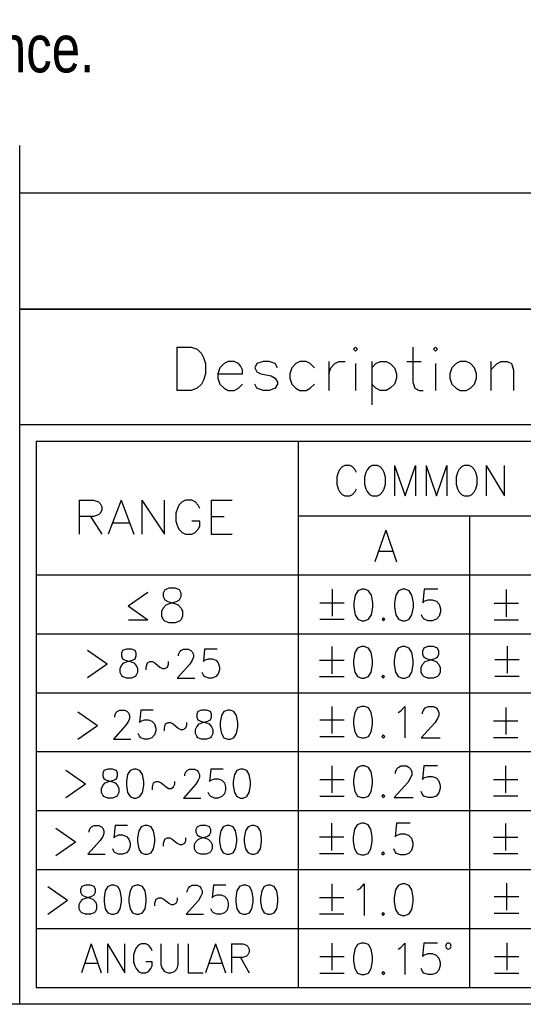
# Model space of a CAD drawing. Header units: millimetres. Extents: x 0 to 189, y 4 to 276.
# Tile 3 of 7: x 113 to 138, y 4 to 51. Entities that reach past the tile are written whole.
import ezdxf

# ---------------------------------------------------------------- set-up
doc = ezdxf.new("R2010")
doc.units = ezdxf.units.MM
doc.header["$LTSCALE"] = 19.36
doc.layers.get('0').update_dxf_attribs({"linetype": 'CONTINUOUS'})
doc.styles.get("Standard").update_dxf_attribs({"font": 'txt', "width": 0.8})

msp = doc.modelspace()

# ---------------------------------------------------------------- linework, layer by layer
at = {"color": 0, "lineweight": -2}
for p, q in [((113.282, 3.653), (113.282, 45.028)), ((188.542, 42.726), (113.282, 42.726)), ((113.282, 37.144), (113.282, 42.726)), ((188.542, 37.144), (113.282, 37.144)), ((113.282, 37.144), (188.542, 37.144)), ((120.843, 35.307), (121.536, 35.307)), ((120.843, 35.307), (120.843, 33.231)), ((121.536, 35.307), (121.832, 35.208)), ((121.832, 35.208), (122.03, 35.011)), ((129.442, 35.307), (129.343, 35.208)), ((129.343, 35.208), (129.442, 35.111)), ((129.539, 35.208), (129.442, 35.307)), ((129.442, 35.111), (129.539, 35.208)), ((132.208, 35.307), (132.208, 33.626)), ((133.296, 35.307), (133.197, 35.208)), ((133.197, 35.208), (133.296, 35.111)), ((133.393, 35.208), (133.296, 35.307)), ((133.296, 35.111), (133.393, 35.208)), ((122.03, 35.011), (122.129, 34.813)), ((122.129, 34.813), (122.226, 34.517)), ((122.226, 34.517), (122.226, 34.023)), ((122.919, 34.319), (122.82, 34.023)), ((123.118, 34.517), (122.919, 34.319)), ((123.314, 34.614), (123.118, 34.517)), ((123.612, 34.614), (123.314, 34.614)), ((123.808, 34.517), (123.612, 34.614)), ((123.907, 34.418), (123.808, 34.517)), ((124.007, 34.22), (123.907, 34.418)), ((124.007, 34.023), (124.007, 34.22)), ((124.697, 34.517), (124.598, 34.319)), ((124.598, 34.319), (124.697, 34.12)), ((124.995, 34.614), (124.697, 34.517)), ((125.291, 34.614), (124.995, 34.614)), ((125.586, 34.517), (125.291, 34.614)), ((125.685, 34.319), (125.586, 34.517)), ((126.378, 34.319), (126.279, 34.023)), ((126.574, 34.517), (126.378, 34.319)), ((126.773, 34.614), (126.574, 34.517)), ((127.069, 34.614), (126.773, 34.614)), ((127.267, 34.517), (127.069, 34.614)), ((127.466, 34.319), (127.267, 34.517)), ((128.156, 34.614), (128.156, 33.231)), ((128.156, 34.023), (128.255, 34.319)), ((128.255, 34.319), (128.454, 34.517)), ((128.454, 34.517), (128.65, 34.614)), ((128.65, 34.614), (128.948, 34.614)), ((129.442, 34.517), (129.442, 33.231)), ((130.232, 34.614), (130.232, 32.539)), ((130.232, 34.319), (130.428, 34.517)), ((130.428, 34.517), (130.627, 34.614)), ((130.627, 34.614), (130.922, 34.614)), ((130.922, 34.614), (131.121, 34.517)), ((131.121, 34.517), (131.319, 34.319)), ((131.319, 34.319), (131.417, 34.023)), ((131.911, 34.614), (132.603, 34.614)), ((133.296, 34.517), (133.296, 33.231)), ((134.086, 34.319), (133.986, 34.023)), ((134.284, 34.517), (134.086, 34.319)), ((134.481, 34.614), (134.284, 34.517)), ((134.778, 34.614), (134.481, 34.614)), ((134.975, 34.517), (134.778, 34.614)), ((135.173, 34.319), (134.975, 34.517)), ((135.273, 34.023), (135.173, 34.319)), ((135.963, 34.614), (135.963, 33.231)), ((135.963, 34.22), (136.259, 34.517)), ((136.259, 34.517), (136.457, 34.614)), ((136.457, 34.614), (136.753, 34.614)), ((136.753, 34.614), (136.951, 34.517)), ((136.951, 34.517), (137.051, 34.22)), ((137.051, 34.22), (137.051, 33.231)), ((122.129, 33.725), (122.03, 33.527)), ((122.226, 34.023), (122.129, 33.725)), ((122.82, 34.023), (124.007, 34.023)), ((122.82, 34.023), (122.82, 33.825)), ((122.82, 33.825), (122.919, 33.527)), ((124.697, 34.12), (124.896, 34.023)), ((124.896, 34.023), (125.39, 33.924)), ((125.39, 33.924), (125.586, 33.825)), ((125.586, 33.825), (125.685, 33.626)), ((126.279, 34.023), (126.279, 33.825)), ((126.279, 33.825), (126.378, 33.527)), ((131.417, 33.825), (131.319, 33.527)), ((131.417, 34.023), (131.417, 33.825)), ((133.986, 34.023), (133.986, 33.825)), ((133.986, 33.825), (134.086, 33.527)), ((135.173, 33.527), (135.273, 33.825)), ((135.273, 33.825), (135.273, 34.023)), ((121.536, 33.231), (120.843, 33.231)), ((121.832, 33.331), (121.536, 33.231)), ((122.03, 33.527), (121.832, 33.331)), ((122.919, 33.527), (123.118, 33.331)), ((123.118, 33.331), (123.314, 33.231)), ((123.314, 33.231), (123.612, 33.231)), ((123.612, 33.231), (123.808, 33.331)), ((123.808, 33.331), (124.007, 33.527)), ((124.697, 33.331), (124.598, 33.527)), ((124.995, 33.231), (124.697, 33.331)), ((125.291, 33.231), (124.995, 33.231)), ((125.586, 33.331), (125.291, 33.231)), ((125.685, 33.527), (125.586, 33.331)), ((125.685, 33.626), (125.685, 33.527)), ((126.378, 33.527), (126.574, 33.331)), ((126.574, 33.331), (126.773, 33.231)), ((126.773, 33.231), (127.069, 33.231)), ((127.069, 33.231), (127.267, 33.331)), ((127.267, 33.331), (127.466, 33.527)), ((130.428, 33.331), (130.232, 33.527)), ((130.627, 33.231), (130.428, 33.331)), ((130.922, 33.231), (130.627, 33.231)), ((131.121, 33.331), (130.922, 33.231)), ((131.319, 33.527), (131.121, 33.331)), ((132.208, 33.626), (132.308, 33.331)), ((132.308, 33.331), (132.504, 33.231)), ((132.504, 33.231), (132.703, 33.231)), ((134.086, 33.527), (134.284, 33.331)), ((134.284, 33.331), (134.481, 33.231)), ((134.481, 33.231), (134.778, 33.231)), ((134.778, 33.231), (134.975, 33.331)), ((134.975, 33.331), (135.173, 33.527)), ((188.542, 31.562), (113.282, 31.562)), ((160.56, 30.771), (114.073, 30.771)), ((114.073, 30.771), (114.073, 4.444)), ((126.684, 30.771), (126.684, 4.444)), ((128.802, 29.544), (128.676, 29.405)), ((128.929, 29.616), (128.802, 29.544)), ((129.18, 29.616), (128.929, 29.616)), ((129.307, 29.544), (129.18, 29.616)), ((129.434, 29.405), (129.307, 29.544)), ((130.126, 29.544), (130.002, 29.405)), ((130.253, 29.616), (130.126, 29.544)), ((130.506, 29.616), (130.253, 29.616)), ((130.631, 29.544), (130.506, 29.616)), ((130.758, 29.405), (130.631, 29.544)), ((131.326, 29.616), (131.83, 28.142)), ((131.326, 29.616), (131.326, 28.142)), ((131.83, 28.142), (132.335, 29.616)), ((132.335, 29.616), (132.335, 28.142)), ((132.84, 29.616), (133.345, 28.142)), ((132.84, 29.616), (132.84, 28.142)), ((133.345, 28.142), (133.849, 29.616)), ((133.849, 29.616), (133.849, 28.142)), ((134.544, 29.544), (134.417, 29.405)), ((134.669, 29.616), (134.544, 29.544)), ((134.922, 29.616), (134.669, 29.616)), ((135.049, 29.544), (134.922, 29.616)), ((135.173, 29.405), (135.049, 29.544)), ((135.741, 29.616), (136.624, 28.142)), ((135.741, 29.616), (135.741, 28.142)), ((136.624, 28.142), (136.624, 29.616)), ((128.612, 29.266), (128.549, 29.054)), ((128.549, 29.054), (128.549, 28.704)), ((128.676, 29.405), (128.612, 29.266)), ((129.497, 29.266), (129.434, 29.405)), ((129.938, 29.266), (129.875, 29.054)), ((129.875, 29.054), (129.875, 28.704)), ((130.002, 29.405), (129.938, 29.266)), ((130.821, 29.266), (130.758, 29.405)), ((130.884, 29.054), (130.821, 29.266)), ((130.884, 28.704), (130.884, 29.054)), ((134.354, 29.266), (134.291, 29.054)), ((134.291, 29.054), (134.291, 28.704)), ((134.417, 29.405), (134.354, 29.266)), ((135.237, 29.266), (135.173, 29.405)), ((135.3, 29.054), (135.237, 29.266)), ((135.3, 28.704), (135.3, 29.054)), ((128.549, 28.704), (128.612, 28.493)), ((128.612, 28.493), (128.676, 28.353)), ((129.434, 28.353), (129.497, 28.493)), ((129.875, 28.704), (129.938, 28.493)), ((129.938, 28.493), (130.002, 28.353)), ((130.758, 28.353), (130.821, 28.493)), ((130.821, 28.493), (130.884, 28.704)), ((134.291, 28.704), (134.354, 28.493)), ((134.354, 28.493), (134.417, 28.353)), ((135.173, 28.353), (135.237, 28.493)), ((135.237, 28.493), (135.3, 28.704)), ((128.676, 28.353), (128.802, 28.212)), ((128.802, 28.212), (128.929, 28.142)), ((128.929, 28.142), (129.18, 28.142)), ((129.18, 28.142), (129.307, 28.212)), ((129.307, 28.212), (129.434, 28.353)), ((130.002, 28.353), (130.126, 28.212)), ((130.126, 28.212), (130.253, 28.142)), ((130.253, 28.142), (130.506, 28.142)), ((130.506, 28.142), (130.631, 28.212)), ((130.631, 28.212), (130.758, 28.353)), ((134.417, 28.353), (134.544, 28.212)), ((134.544, 28.212), (134.669, 28.142)), ((134.669, 28.142), (134.922, 28.142)), ((134.922, 28.142), (135.049, 28.212)), ((135.049, 28.212), (135.173, 28.353)), ((116.145, 27.933), (116.842, 27.933)), ((116.145, 27.933), (116.145, 26.305)), ((116.842, 27.933), (117.074, 27.855)), ((117.074, 27.855), (117.152, 27.777)), ((117.152, 27.777), (117.228, 27.623)), ((117.228, 27.623), (117.228, 27.466)), ((118.159, 27.933), (117.538, 26.305)), ((118.159, 27.933), (118.778, 26.305)), ((119.167, 27.933), (120.25, 26.305)), ((119.167, 27.933), (119.167, 26.305)), ((120.25, 26.305), (120.25, 27.933)), ((120.871, 27.544), (120.793, 27.312)), ((120.947, 27.701), (120.871, 27.544)), ((121.103, 27.855), (120.947, 27.701)), ((121.257, 27.933), (121.103, 27.855)), ((121.568, 27.933), (121.257, 27.933)), ((121.722, 27.855), (121.568, 27.933)), ((121.878, 27.701), (121.722, 27.855)), ((121.954, 27.544), (121.878, 27.701)), ((122.497, 27.933), (123.504, 27.933)), ((122.497, 27.933), (122.497, 26.305)), ((116.842, 27.158), (116.145, 27.158)), ((116.685, 27.158), (117.228, 26.305)), ((117.074, 27.234), (116.842, 27.158)), ((117.152, 27.312), (117.074, 27.234)), ((117.228, 27.466), (117.152, 27.312)), ((120.793, 27.312), (120.793, 26.926)), ((122.497, 27.158), (123.118, 27.158)), ((160.56, 27.173), (126.684, 27.173)), ((134.926, 27.173), (134.926, 4.444)), ((117.771, 26.848), (118.546, 26.848)), ((120.793, 26.926), (120.871, 26.691)), ((120.871, 26.691), (120.947, 26.537)), ((121.954, 26.926), (121.568, 26.926)), ((121.878, 26.537), (121.954, 26.691)), ((121.954, 26.691), (121.954, 26.926)), ((120.947, 26.537), (121.103, 26.383)), ((121.103, 26.383), (121.257, 26.305)), ((121.257, 26.305), (121.568, 26.305)), ((121.568, 26.305), (121.722, 26.383)), ((121.722, 26.383), (121.878, 26.537)), ((122.497, 26.305), (123.504, 26.305)), ((130.903, 26.491), (130.382, 24.97)), ((130.903, 26.491), (131.427, 24.97)), ((130.578, 25.477), (131.231, 25.477)), ((160.56, 24.332), (114.073, 24.332)), ((119.455, 23.49), (118.509, 22.827)), ((120.263, 23.623), (120.191, 23.463)), ((120.191, 23.463), (120.191, 23.304)), ((120.191, 23.304), (120.263, 23.144)), ((120.478, 23.701), (120.263, 23.623)), ((120.763, 23.701), (120.478, 23.701)), ((120.978, 23.623), (120.763, 23.701)), ((121.05, 23.463), (120.978, 23.623)), ((120.978, 23.144), (121.05, 23.304)), ((121.05, 23.304), (121.05, 23.463)), ((128.319, 23.651), (128.319, 22.345)), ((129.427, 23.361), (129.362, 22.998)), ((129.556, 23.579), (129.427, 23.361)), ((129.753, 23.651), (129.556, 23.579)), ((129.883, 23.651), (129.753, 23.651)), ((130.078, 23.579), (129.883, 23.651)), ((130.209, 23.361), (130.078, 23.579)), ((130.274, 22.998), (130.209, 23.361)), ((131.383, 23.361), (131.317, 22.998)), ((131.514, 23.579), (131.383, 23.361)), ((131.708, 23.651), (131.514, 23.579)), ((131.839, 23.651), (131.708, 23.651)), ((132.035, 23.579), (131.839, 23.651)), ((132.164, 23.361), (132.035, 23.579)), ((132.23, 22.998), (132.164, 23.361)), ((132.751, 23.651), (132.686, 22.998)), ((133.404, 23.651), (132.751, 23.651)), ((136.704, 23.632), (136.704, 22.326)), ((119.455, 22.165), (118.509, 22.827)), ((120.191, 22.745), (120.334, 22.905)), ((120.263, 23.144), (120.406, 23.063)), ((120.334, 22.905), (120.548, 22.985)), ((120.406, 23.063), (120.691, 22.985)), ((120.548, 22.985), (120.835, 23.063)), ((120.691, 22.985), (120.907, 22.905)), ((120.835, 23.063), (120.978, 23.144)), ((120.907, 22.905), (121.05, 22.745)), ((127.732, 22.998), (128.906, 22.998)), ((129.362, 22.998), (129.362, 22.78)), ((129.362, 22.78), (129.427, 22.417)), ((130.209, 22.417), (130.274, 22.78)), ((130.274, 22.78), (130.274, 22.998)), ((131.317, 22.998), (131.317, 22.78)), ((131.317, 22.78), (131.383, 22.417)), ((132.164, 22.417), (132.23, 22.78)), ((132.23, 22.78), (132.23, 22.998)), ((132.686, 22.998), (132.751, 23.07)), ((132.751, 23.07), (132.948, 23.144)), ((132.948, 23.144), (133.144, 23.144)), ((133.144, 23.144), (133.338, 23.07)), ((133.338, 23.07), (133.469, 22.926)), ((133.469, 22.926), (133.535, 22.709)), ((136.117, 22.979), (137.291, 22.979)), ((120.119, 22.586), (120.191, 22.745)), ((120.119, 22.348), (120.119, 22.586)), ((120.191, 22.187), (120.119, 22.348)), ((121.05, 22.745), (121.122, 22.586)), ((121.122, 22.348), (121.05, 22.187)), ((121.122, 22.586), (121.122, 22.348)), ((129.427, 22.417), (129.556, 22.2)), ((130.078, 22.2), (130.209, 22.417)), ((131.383, 22.417), (131.514, 22.2)), ((132.035, 22.2), (132.164, 22.417)), ((132.686, 22.274), (132.622, 22.417)), ((133.469, 22.345), (133.338, 22.2)), ((133.535, 22.563), (133.469, 22.345)), ((133.535, 22.709), (133.535, 22.563)), ((119.455, 22.165), (118.524, 22.165)), ((120.263, 22.107), (120.191, 22.187)), ((120.478, 22.029), (120.263, 22.107)), ((120.763, 22.029), (120.478, 22.029)), ((120.978, 22.107), (120.763, 22.029)), ((121.05, 22.187), (120.978, 22.107)), ((127.732, 22.2), (128.906, 22.2)), ((129.556, 22.2), (129.753, 22.128)), ((129.753, 22.128), (129.883, 22.128)), ((129.883, 22.128), (130.078, 22.2)), ((130.796, 22.274), (130.73, 22.2)), ((130.73, 22.2), (130.796, 22.128)), ((130.861, 22.2), (130.796, 22.274)), ((130.796, 22.128), (130.861, 22.2)), ((131.514, 22.2), (131.708, 22.128)), ((131.708, 22.128), (131.839, 22.128)), ((131.839, 22.128), (132.035, 22.2)), ((132.751, 22.2), (132.686, 22.274)), ((132.948, 22.128), (132.751, 22.2)), ((133.144, 22.128), (132.948, 22.128)), ((133.338, 22.2), (133.144, 22.128)), ((136.117, 22.181), (137.291, 22.181)), ((160.56, 21.491), (114.073, 21.491)), ((128.306, 20.886), (128.306, 19.581)), ((129.74, 20.886), (129.546, 20.815)), ((129.871, 20.886), (129.74, 20.886)), ((130.067, 20.815), (129.871, 20.886)), ((131.697, 20.886), (131.501, 20.815)), ((131.826, 20.886), (131.697, 20.886)), ((132.023, 20.815), (131.826, 20.886)), ((132.935, 20.886), (132.741, 20.815)), ((133.197, 20.886), (132.935, 20.886)), ((133.391, 20.815), (133.197, 20.886)), ((136.742, 20.91), (136.742, 19.605)), ((116.553, 20.721), (117.5, 20.059)), ((118.237, 20.7), (118.178, 20.567)), ((118.178, 20.567), (118.178, 20.434)), ((118.178, 20.434), (118.237, 20.301)), ((118.417, 20.766), (118.237, 20.7)), ((118.656, 20.766), (118.417, 20.766)), ((118.835, 20.7), (118.656, 20.766)), ((118.894, 20.567), (118.835, 20.7)), ((118.835, 20.301), (118.894, 20.434)), ((118.894, 20.434), (118.894, 20.567)), ((120.928, 20.502), (120.987, 20.633)), ((120.928, 20.434), (120.928, 20.502)), ((120.987, 20.633), (121.046, 20.7)), ((121.046, 20.7), (121.166, 20.766)), ((121.166, 20.766), (121.405, 20.766)), ((121.405, 20.766), (121.525, 20.7)), ((121.525, 20.7), (121.584, 20.633)), ((121.584, 20.633), (121.644, 20.502)), ((121.644, 20.502), (121.644, 20.369)), ((122.182, 20.766), (122.123, 20.168)), ((122.78, 20.766), (122.182, 20.766)), ((129.415, 20.597), (129.349, 20.234)), ((129.546, 20.815), (129.415, 20.597)), ((130.196, 20.597), (130.067, 20.815)), ((130.261, 20.234), (130.196, 20.597)), ((131.37, 20.597), (131.305, 20.234)), ((131.501, 20.815), (131.37, 20.597)), ((132.154, 20.597), (132.023, 20.815)), ((132.219, 20.234), (132.154, 20.597)), ((132.741, 20.815), (132.675, 20.669)), ((132.675, 20.669), (132.675, 20.523)), ((132.675, 20.523), (132.741, 20.379)), ((133.456, 20.669), (133.391, 20.815)), ((133.391, 20.379), (133.456, 20.523)), ((133.456, 20.523), (133.456, 20.669)), ((116.553, 19.397), (117.5, 20.059)), ((118.117, 19.837), (118.178, 19.97)), ((118.178, 19.97), (118.297, 20.103)), ((118.237, 20.301), (118.358, 20.236)), ((118.297, 20.103), (118.476, 20.168)), ((118.358, 20.236), (118.596, 20.168)), ((118.476, 20.168), (118.717, 20.236)), ((118.596, 20.168), (118.776, 20.103)), ((118.717, 20.236), (118.835, 20.301)), ((118.776, 20.103), (118.894, 19.97)), ((118.894, 19.97), (118.955, 19.837)), ((119.374, 19.902), (119.433, 20.103)), ((119.433, 20.103), (119.553, 20.168)), ((119.553, 20.168), (119.671, 20.168)), ((119.671, 20.168), (119.792, 20.103)), ((119.792, 20.103), (120.03, 19.902)), ((120.389, 19.902), (120.448, 20.035)), ((120.448, 20.035), (120.448, 20.168)), ((121.466, 20.035), (120.867, 19.372)), ((121.584, 20.236), (121.466, 20.035)), ((121.644, 20.369), (121.584, 20.236)), ((122.123, 20.168), (122.182, 20.236)), ((122.182, 20.236), (122.362, 20.301)), ((122.362, 20.301), (122.541, 20.301)), ((122.541, 20.301), (122.721, 20.236)), ((122.721, 20.236), (122.841, 20.103)), ((122.841, 20.103), (122.9, 19.902)), ((127.719, 20.234), (128.893, 20.234)), ((129.349, 20.234), (129.349, 20.016)), ((129.349, 20.016), (129.415, 19.655)), ((130.196, 19.655), (130.261, 20.016)), ((130.261, 20.016), (130.261, 20.234)), ((131.305, 20.234), (131.305, 20.016)), ((131.305, 20.016), (131.37, 19.655)), ((132.154, 19.655), (132.219, 20.016)), ((132.219, 20.016), (132.219, 20.234)), ((132.61, 19.873), (132.675, 20.016)), ((132.675, 20.016), (132.806, 20.162)), ((132.741, 20.379), (132.869, 20.306)), ((132.806, 20.162), (133, 20.234)), ((132.869, 20.306), (133.131, 20.234)), ((133, 20.234), (133.262, 20.306)), ((133.131, 20.234), (133.328, 20.162)), ((133.262, 20.306), (133.391, 20.379)), ((133.328, 20.162), (133.456, 20.016)), ((133.456, 20.016), (133.522, 19.873)), ((136.155, 20.257), (137.329, 20.257)), ((118.117, 19.636), (118.117, 19.837)), ((118.178, 19.505), (118.117, 19.636)), ((118.237, 19.438), (118.178, 19.505)), ((118.894, 19.505), (118.835, 19.438)), ((118.955, 19.636), (118.894, 19.505)), ((118.955, 19.837), (118.955, 19.636)), ((119.374, 19.769), (119.374, 19.902)), ((120.03, 19.902), (120.151, 19.837)), ((120.151, 19.837), (120.269, 19.837)), ((120.269, 19.837), (120.389, 19.902)), ((122.123, 19.505), (122.064, 19.636)), ((122.182, 19.438), (122.123, 19.505)), ((122.841, 19.571), (122.721, 19.438)), ((122.9, 19.769), (122.841, 19.571)), ((122.9, 19.902), (122.9, 19.769)), ((129.415, 19.655), (129.546, 19.438)), ((130.067, 19.438), (130.196, 19.655)), ((130.783, 19.509), (130.718, 19.438)), ((130.849, 19.438), (130.783, 19.509)), ((131.37, 19.655), (131.501, 19.438)), ((132.023, 19.438), (132.154, 19.655)), ((132.61, 19.655), (132.61, 19.873)), ((132.675, 19.509), (132.61, 19.655)), ((132.741, 19.438), (132.675, 19.509)), ((133.456, 19.509), (133.391, 19.438)), ((133.522, 19.655), (133.456, 19.509)), ((133.522, 19.873), (133.522, 19.655)), ((136.155, 19.461), (137.329, 19.461)), ((118.417, 19.372), (118.237, 19.438)), ((118.656, 19.372), (118.417, 19.372)), ((118.835, 19.438), (118.656, 19.372)), ((120.867, 19.372), (121.705, 19.372)), ((122.362, 19.372), (122.182, 19.438)), ((122.541, 19.372), (122.362, 19.372)), ((122.721, 19.438), (122.541, 19.372)), ((127.719, 19.438), (128.893, 19.438)), ((129.546, 19.438), (129.74, 19.364)), ((129.74, 19.364), (129.871, 19.364)), ((129.871, 19.364), (130.067, 19.438)), ((130.718, 19.438), (130.783, 19.364)), ((130.783, 19.364), (130.849, 19.438)), ((131.501, 19.438), (131.697, 19.364)), ((131.697, 19.364), (131.826, 19.364)), ((131.826, 19.364), (132.023, 19.438)), ((132.935, 19.364), (132.741, 19.438)), ((133.197, 19.364), (132.935, 19.364)), ((133.391, 19.438), (133.197, 19.364)), ((160.56, 18.649), (114.073, 18.649)), ((116.077, 17.745), (117.024, 17.082)), ((117.857, 17.56), (117.916, 17.691)), ((117.857, 17.493), (117.857, 17.56)), ((117.916, 17.691), (117.976, 17.759)), ((117.976, 17.759), (118.096, 17.824)), ((118.096, 17.824), (118.335, 17.824)), ((118.335, 17.824), (118.455, 17.759)), ((118.455, 17.759), (118.514, 17.691)), ((118.514, 17.691), (118.573, 17.56)), ((118.573, 17.56), (118.573, 17.427)), ((119.112, 17.824), (119.053, 17.227)), ((119.709, 17.824), (119.112, 17.824)), ((121.861, 17.759), (121.802, 17.626)), ((121.802, 17.626), (121.802, 17.493)), ((122.041, 17.824), (121.861, 17.759)), ((122.279, 17.824), (122.041, 17.824)), ((122.459, 17.759), (122.279, 17.824)), ((122.518, 17.626), (122.459, 17.759)), ((122.518, 17.493), (122.518, 17.626)), ((122.997, 17.56), (122.936, 17.227)), ((123.115, 17.759), (122.997, 17.56)), ((123.295, 17.824), (123.115, 17.759)), ((123.415, 17.824), (123.295, 17.824)), ((123.595, 17.759), (123.415, 17.824)), ((123.713, 17.56), (123.595, 17.759)), ((123.774, 17.227), (123.713, 17.56)), ((128.308, 18.004), (128.308, 16.701)), ((129.417, 17.715), (129.351, 17.351)), ((129.546, 17.932), (129.417, 17.715)), ((129.742, 18.004), (129.546, 17.932)), ((129.873, 18.004), (129.742, 18.004)), ((130.067, 17.932), (129.873, 18.004)), ((130.198, 17.715), (130.067, 17.932)), ((130.264, 17.351), (130.198, 17.715)), ((131.503, 17.715), (131.632, 17.786)), ((131.632, 17.786), (131.828, 18.004)), ((131.828, 18.004), (131.828, 16.483)), ((132.677, 17.715), (132.741, 17.86)), ((132.677, 17.643), (132.677, 17.715)), ((132.741, 17.86), (132.806, 17.932)), ((132.806, 17.932), (132.937, 18.004)), ((132.937, 18.004), (133.199, 18.004)), ((133.199, 18.004), (133.328, 17.932)), ((133.328, 17.932), (133.393, 17.86)), ((133.393, 17.86), (133.459, 17.715)), ((133.459, 17.569), (133.393, 17.425)), ((133.459, 17.715), (133.459, 17.569)), ((136.679, 17.959), (136.679, 16.657)), ((116.077, 16.42), (117.024, 17.082)), ((118.394, 17.094), (117.796, 16.431)), ((118.514, 17.294), (118.394, 17.094)), ((118.573, 17.427), (118.514, 17.294)), ((119.053, 17.227), (119.112, 17.294)), ((119.112, 17.294), (119.291, 17.36)), ((119.291, 17.36), (119.471, 17.36)), ((119.471, 17.36), (119.65, 17.294)), ((119.65, 17.294), (119.768, 17.161)), ((119.768, 17.161), (119.83, 16.961)), ((120.248, 16.961), (120.307, 17.161)), ((120.307, 17.161), (120.427, 17.227)), ((120.427, 17.227), (120.546, 17.227)), ((120.546, 17.227), (120.666, 17.161)), ((120.666, 17.161), (120.905, 16.961)), ((121.264, 16.961), (121.323, 17.094)), ((121.323, 17.094), (121.323, 17.227)), ((121.802, 17.493), (121.861, 17.36)), ((121.802, 17.028), (121.92, 17.161)), ((121.861, 17.36), (121.981, 17.294)), ((121.92, 17.161), (122.1, 17.227)), ((121.981, 17.294), (122.22, 17.227)), ((122.1, 17.227), (122.338, 17.294)), ((122.22, 17.227), (122.4, 17.161)), ((122.338, 17.294), (122.459, 17.36)), ((122.4, 17.161), (122.518, 17.028)), ((122.459, 17.36), (122.518, 17.493)), ((122.936, 17.227), (122.936, 17.028)), ((123.774, 17.028), (123.774, 17.227)), ((127.721, 17.351), (128.895, 17.351)), ((129.351, 17.351), (129.351, 17.134)), ((129.351, 17.134), (129.417, 16.773)), ((130.198, 16.773), (130.264, 17.134)), ((130.264, 17.134), (130.264, 17.351)), ((133.262, 17.208), (132.612, 16.483)), ((133.393, 17.425), (133.262, 17.208)), ((136.092, 17.309), (137.266, 17.309)), ((119.053, 16.564), (118.991, 16.697)), ((119.768, 16.629), (119.65, 16.496)), ((119.83, 16.828), (119.768, 16.629)), ((119.83, 16.961), (119.83, 16.828)), ((120.248, 16.828), (120.248, 16.961)), ((120.905, 16.961), (121.025, 16.895)), ((121.025, 16.895), (121.143, 16.895)), ((121.143, 16.895), (121.264, 16.961)), ((121.741, 16.895), (121.802, 17.028)), ((121.741, 16.697), (121.741, 16.895)), ((121.802, 16.564), (121.741, 16.697)), ((122.518, 17.028), (122.579, 16.895)), ((122.579, 16.697), (122.518, 16.564)), ((122.579, 16.895), (122.579, 16.697)), ((122.936, 17.028), (122.997, 16.697)), ((122.997, 16.697), (123.115, 16.496)), ((123.595, 16.496), (123.713, 16.697)), ((123.713, 16.697), (123.774, 17.028)), ((129.417, 16.773), (129.546, 16.555)), ((130.067, 16.555), (130.198, 16.773)), ((130.785, 16.627), (130.72, 16.555)), ((130.851, 16.555), (130.785, 16.627)), ((117.796, 16.431), (118.632, 16.431)), ((119.112, 16.496), (119.053, 16.564)), ((119.291, 16.431), (119.112, 16.496)), ((119.471, 16.431), (119.291, 16.431)), ((119.65, 16.496), (119.471, 16.431)), ((121.861, 16.496), (121.802, 16.564)), ((122.041, 16.431), (121.861, 16.496)), ((122.279, 16.431), (122.041, 16.431)), ((122.459, 16.496), (122.279, 16.431)), ((122.518, 16.564), (122.459, 16.496)), ((123.115, 16.496), (123.295, 16.431)), ((123.295, 16.431), (123.415, 16.431)), ((123.415, 16.431), (123.595, 16.496)), ((127.721, 16.555), (128.895, 16.555)), ((129.546, 16.555), (129.742, 16.483)), ((129.742, 16.483), (129.873, 16.483)), ((129.873, 16.483), (130.067, 16.555)), ((130.72, 16.555), (130.785, 16.483)), ((130.785, 16.483), (130.851, 16.555)), ((132.612, 16.483), (133.524, 16.483)), ((136.092, 16.511), (137.266, 16.511)), ((160.56, 15.808), (114.073, 15.808)), ((115.499, 14.937), (116.445, 14.274)), ((117.338, 14.921), (117.279, 14.788)), ((117.279, 14.788), (117.279, 14.655)), ((117.517, 14.986), (117.338, 14.921)), ((117.756, 14.986), (117.517, 14.986)), ((117.935, 14.921), (117.756, 14.986)), ((117.997, 14.788), (117.935, 14.921)), ((117.997, 14.655), (117.997, 14.788)), ((118.474, 14.72), (118.415, 14.389)), ((118.594, 14.921), (118.474, 14.72)), ((118.774, 14.986), (118.594, 14.921)), ((118.892, 14.986), (118.774, 14.986)), ((119.072, 14.921), (118.892, 14.986)), ((119.192, 14.72), (119.072, 14.921)), ((119.251, 14.389), (119.192, 14.72)), ((121.223, 14.72), (121.283, 14.853)), ((121.223, 14.655), (121.223, 14.72)), ((121.283, 14.853), (121.344, 14.921)), ((121.344, 14.921), (121.462, 14.986)), ((121.462, 14.986), (121.701, 14.986)), ((121.701, 14.986), (121.821, 14.921)), ((121.821, 14.921), (121.88, 14.853)), ((121.88, 14.853), (121.941, 14.72)), ((121.941, 14.72), (121.941, 14.587)), ((122.478, 14.986), (122.419, 14.389)), ((123.075, 14.986), (122.478, 14.986)), ((123.614, 14.72), (123.555, 14.389)), ((123.734, 14.921), (123.614, 14.72)), ((123.914, 14.986), (123.734, 14.921)), ((124.032, 14.986), (123.914, 14.986)), ((124.211, 14.921), (124.032, 14.986)), ((124.332, 14.72), (124.211, 14.921)), ((124.391, 14.389), (124.332, 14.72)), ((128.308, 15.138), (128.308, 13.833)), ((129.417, 14.847), (129.351, 14.486)), ((129.546, 15.064), (129.417, 14.847)), ((129.742, 15.138), (129.546, 15.064)), ((129.873, 15.138), (129.742, 15.138)), ((130.067, 15.064), (129.873, 15.138)), ((130.198, 14.847), (130.067, 15.064)), ((130.264, 14.486), (130.198, 14.847)), ((131.372, 14.847), (131.438, 14.993)), ((131.372, 14.775), (131.372, 14.847)), ((131.438, 14.993), (131.503, 15.064)), ((131.503, 15.064), (131.632, 15.138)), ((131.632, 15.138), (131.894, 15.138)), ((131.894, 15.138), (132.025, 15.064)), ((132.025, 15.064), (132.09, 14.993)), ((132.09, 14.993), (132.154, 14.847)), ((132.154, 14.847), (132.154, 14.703)), ((132.741, 15.138), (132.677, 14.486)), ((133.393, 15.138), (132.741, 15.138)), ((136.673, 15.142), (136.673, 13.837)), ((115.499, 13.612), (116.445, 14.274)), ((117.279, 14.655), (117.338, 14.522)), ((117.279, 14.19), (117.397, 14.321)), ((117.338, 14.522), (117.458, 14.454)), ((117.397, 14.321), (117.576, 14.389)), ((117.458, 14.454), (117.697, 14.389)), ((117.576, 14.389), (117.817, 14.454)), ((117.697, 14.389), (117.876, 14.321)), ((117.817, 14.454), (117.935, 14.522)), ((117.876, 14.321), (117.997, 14.19)), ((117.935, 14.522), (117.997, 14.655)), ((118.415, 14.389), (118.415, 14.19)), ((119.251, 14.19), (119.251, 14.389)), ((119.669, 14.123), (119.728, 14.321)), ((119.728, 14.321), (119.849, 14.389)), ((119.849, 14.389), (119.969, 14.389)), ((119.969, 14.389), (120.087, 14.321)), ((120.087, 14.321), (120.326, 14.123)), ((120.685, 14.123), (120.746, 14.256)), ((120.746, 14.256), (120.746, 14.389)), ((121.762, 14.256), (121.164, 13.59)), ((121.88, 14.454), (121.762, 14.256)), ((121.941, 14.587), (121.88, 14.454)), ((122.419, 14.389), (122.478, 14.454)), ((122.478, 14.454), (122.657, 14.522)), ((122.657, 14.522), (122.837, 14.522)), ((122.837, 14.522), (123.016, 14.454)), ((123.016, 14.454), (123.137, 14.321)), ((123.137, 14.321), (123.196, 14.123)), ((123.555, 14.389), (123.555, 14.19)), ((124.391, 14.19), (124.391, 14.389)), ((127.721, 14.486), (128.895, 14.486)), ((129.351, 14.486), (129.351, 14.268)), ((129.351, 14.268), (129.417, 13.905)), ((130.198, 13.905), (130.264, 14.268)), ((130.264, 14.268), (130.264, 14.486)), ((131.959, 14.34), (131.307, 13.616)), ((132.09, 14.558), (131.959, 14.34)), ((132.154, 14.703), (132.09, 14.558)), ((132.677, 14.486), (132.741, 14.558)), ((132.741, 14.558), (132.937, 14.629)), ((132.937, 14.629), (133.133, 14.629)), ((133.133, 14.629), (133.328, 14.558)), ((133.328, 14.558), (133.459, 14.412)), ((133.459, 14.412), (133.524, 14.194)), ((136.088, 14.49), (137.26, 14.49)), ((117.22, 14.057), (117.279, 14.19)), ((117.22, 13.856), (117.22, 14.057)), ((117.279, 13.723), (117.22, 13.856)), ((117.997, 14.19), (118.056, 14.057)), ((118.056, 13.856), (117.997, 13.723)), ((118.056, 14.057), (118.056, 13.856)), ((118.415, 14.19), (118.474, 13.856)), ((118.474, 13.856), (118.594, 13.658)), ((119.072, 13.658), (119.192, 13.856)), ((119.192, 13.856), (119.251, 14.19)), ((119.669, 13.989), (119.669, 14.123)), ((120.326, 14.123), (120.446, 14.057)), ((120.446, 14.057), (120.567, 14.057)), ((120.567, 14.057), (120.685, 14.123)), ((122.419, 13.723), (122.359, 13.856)), ((123.137, 13.791), (123.016, 13.658)), ((123.196, 13.989), (123.137, 13.791)), ((123.196, 14.123), (123.196, 13.989)), ((123.555, 14.19), (123.614, 13.856)), ((123.614, 13.856), (123.734, 13.658)), ((124.211, 13.658), (124.332, 13.856)), ((124.332, 13.856), (124.391, 14.19)), ((129.417, 13.905), (129.546, 13.688)), ((130.067, 13.688), (130.198, 13.905)), ((130.785, 13.761), (130.72, 13.688)), ((130.851, 13.688), (130.785, 13.761)), ((132.677, 13.761), (132.612, 13.905)), ((132.741, 13.688), (132.677, 13.761)), ((133.459, 13.833), (133.328, 13.688)), ((133.524, 14.051), (133.459, 13.833)), ((133.524, 14.194), (133.524, 14.051)), ((117.338, 13.658), (117.279, 13.723)), ((117.517, 13.59), (117.338, 13.658)), ((117.756, 13.59), (117.517, 13.59)), ((117.935, 13.658), (117.756, 13.59)), ((117.997, 13.723), (117.935, 13.658)), ((118.594, 13.658), (118.774, 13.59)), ((118.774, 13.59), (118.892, 13.59)), ((118.892, 13.59), (119.072, 13.658)), ((121.164, 13.59), (122, 13.59)), ((122.478, 13.658), (122.419, 13.723)), ((122.657, 13.59), (122.478, 13.658)), ((122.837, 13.59), (122.657, 13.59)), ((123.016, 13.658), (122.837, 13.59)), ((123.734, 13.658), (123.914, 13.59)), ((123.914, 13.59), (124.032, 13.59)), ((124.032, 13.59), (124.211, 13.658)), ((127.721, 13.688), (128.895, 13.688)), ((129.546, 13.688), (129.742, 13.616)), ((129.742, 13.616), (129.873, 13.616)), ((129.873, 13.616), (130.067, 13.688)), ((130.72, 13.688), (130.785, 13.616)), ((130.785, 13.616), (130.851, 13.688)), ((131.307, 13.616), (132.219, 13.616)), ((132.937, 13.616), (132.741, 13.688)), ((133.133, 13.616), (132.937, 13.616)), ((133.328, 13.688), (133.133, 13.616)), ((136.088, 13.692), (137.26, 13.692)), ((160.56, 12.967), (114.073, 12.967)), ((128.293, 12.374), (128.293, 11.069)), ((129.727, 12.374), (129.531, 12.302)), ((129.858, 12.374), (129.727, 12.374)), ((130.052, 12.302), (129.858, 12.374)), ((131.423, 12.374), (131.357, 11.722)), ((132.075, 12.374), (131.423, 12.374)), ((136.673, 12.363), (136.673, 11.058)), ((115.029, 12.145), (115.975, 11.483)), ((116.622, 12.009), (116.681, 12.142)), ((116.622, 11.943), (116.622, 12.009)), ((116.681, 12.142), (116.74, 12.209)), ((116.74, 12.209), (116.861, 12.275)), ((116.861, 12.275), (117.099, 12.275)), ((117.099, 12.275), (117.22, 12.209)), ((117.22, 12.209), (117.279, 12.142)), ((117.279, 12.142), (117.338, 12.009)), ((117.338, 11.878), (117.279, 11.745)), ((117.338, 12.009), (117.338, 11.878)), ((117.876, 12.275), (117.817, 11.677)), ((118.474, 12.275), (117.876, 12.275)), ((119.012, 12.009), (118.953, 11.677)), ((119.133, 12.209), (119.012, 12.009)), ((119.312, 12.275), (119.133, 12.209)), ((119.431, 12.275), (119.312, 12.275)), ((119.61, 12.209), (119.431, 12.275)), ((119.73, 12.009), (119.61, 12.209)), ((119.79, 11.677), (119.73, 12.009)), ((121.821, 12.209), (121.762, 12.076)), ((121.762, 12.076), (121.762, 11.943)), ((121.762, 11.943), (121.821, 11.81)), ((122, 12.275), (121.821, 12.209)), ((122.239, 12.275), (122, 12.275)), ((122.419, 12.209), (122.239, 12.275)), ((122.48, 12.076), (122.419, 12.209)), ((122.419, 11.81), (122.48, 11.943)), ((122.48, 11.943), (122.48, 12.076)), ((122.957, 12.009), (122.898, 11.677)), ((123.077, 12.209), (122.957, 12.009)), ((123.257, 12.275), (123.077, 12.209)), ((123.375, 12.275), (123.257, 12.275)), ((123.555, 12.209), (123.375, 12.275)), ((123.675, 12.009), (123.555, 12.209)), ((123.734, 11.677), (123.675, 12.009)), ((124.152, 12.009), (124.093, 11.677)), ((124.273, 12.209), (124.152, 12.009)), ((124.452, 12.275), (124.273, 12.209)), ((124.57, 12.275), (124.452, 12.275)), ((124.75, 12.209), (124.57, 12.275)), ((124.87, 12.009), (124.75, 12.209)), ((124.929, 11.677), (124.87, 12.009)), ((129.402, 12.085), (129.337, 11.722)), ((129.531, 12.302), (129.402, 12.085)), ((130.183, 12.085), (130.052, 12.302)), ((130.249, 11.722), (130.183, 12.085)), ((131.423, 11.793), (131.617, 11.867)), ((131.617, 11.867), (131.814, 11.867)), ((131.814, 11.867), (132.01, 11.793)), ((115.029, 10.82), (115.975, 11.483)), ((117.16, 11.544), (116.563, 10.881)), ((117.279, 11.745), (117.16, 11.544)), ((117.817, 11.677), (117.876, 11.745)), ((117.876, 11.745), (118.056, 11.81)), ((118.056, 11.81), (118.235, 11.81)), ((118.235, 11.81), (118.415, 11.745)), ((118.415, 11.745), (118.535, 11.612)), ((118.535, 11.612), (118.594, 11.411)), ((118.594, 11.411), (118.594, 11.278)), ((118.953, 11.677), (118.953, 11.479)), ((118.953, 11.479), (119.012, 11.145)), ((119.73, 11.145), (119.79, 11.479)), ((119.79, 11.479), (119.79, 11.677)), ((120.208, 11.411), (120.267, 11.612)), ((120.208, 11.278), (120.208, 11.411)), ((120.267, 11.612), (120.387, 11.677)), ((120.387, 11.677), (120.508, 11.677)), ((120.508, 11.677), (120.626, 11.612)), ((120.626, 11.612), (120.864, 11.411)), ((120.864, 11.411), (120.985, 11.346)), ((121.105, 11.346), (121.223, 11.411)), ((121.223, 11.411), (121.285, 11.544)), ((121.285, 11.544), (121.285, 11.677)), ((121.703, 11.346), (121.762, 11.479)), ((121.762, 11.479), (121.882, 11.612)), ((121.821, 11.81), (121.941, 11.745)), ((121.882, 11.612), (122.062, 11.677)), ((121.941, 11.745), (122.18, 11.677)), ((122.062, 11.677), (122.3, 11.745)), ((122.18, 11.677), (122.359, 11.612)), ((122.3, 11.745), (122.419, 11.81)), ((122.359, 11.612), (122.48, 11.479)), ((122.48, 11.479), (122.539, 11.346)), ((122.898, 11.677), (122.898, 11.479)), ((122.898, 11.479), (122.957, 11.145)), ((123.675, 11.145), (123.734, 11.479)), ((123.734, 11.479), (123.734, 11.677)), ((124.093, 11.677), (124.093, 11.479)), ((124.093, 11.479), (124.152, 11.145)), ((124.87, 11.145), (124.929, 11.479)), ((124.929, 11.479), (124.929, 11.677)), ((127.706, 11.722), (128.88, 11.722)), ((129.337, 11.722), (129.337, 11.504)), ((129.337, 11.504), (129.402, 11.143)), ((130.183, 11.143), (130.249, 11.504)), ((130.249, 11.504), (130.249, 11.722)), ((131.357, 11.722), (131.423, 11.793)), ((132.01, 11.793), (132.139, 11.65)), ((132.139, 11.65), (132.204, 11.432)), ((132.204, 11.432), (132.204, 11.287)), ((136.086, 11.711), (137.26, 11.711)), ((117.817, 11.014), (117.758, 11.145)), ((117.876, 10.947), (117.817, 11.014)), ((118.056, 10.881), (117.876, 10.947)), ((118.415, 10.947), (118.235, 10.881)), ((118.535, 11.08), (118.415, 10.947)), ((118.594, 11.278), (118.535, 11.08)), ((119.012, 11.145), (119.133, 10.947)), ((119.133, 10.947), (119.312, 10.881)), ((119.431, 10.881), (119.61, 10.947)), ((119.61, 10.947), (119.73, 11.145)), ((120.985, 11.346), (121.105, 11.346)), ((121.703, 11.145), (121.703, 11.346)), ((121.762, 11.014), (121.703, 11.145)), ((121.821, 10.947), (121.762, 11.014)), ((122, 10.881), (121.821, 10.947)), ((122.419, 10.947), (122.239, 10.881)), ((122.48, 11.014), (122.419, 10.947)), ((122.539, 11.145), (122.48, 11.014)), ((122.539, 11.346), (122.539, 11.145)), ((122.957, 11.145), (123.077, 10.947)), ((123.077, 10.947), (123.257, 10.881)), ((123.375, 10.881), (123.555, 10.947)), ((123.555, 10.947), (123.675, 11.145)), ((124.152, 11.145), (124.273, 10.947)), ((124.273, 10.947), (124.452, 10.881)), ((124.57, 10.881), (124.75, 10.947)), ((124.75, 10.947), (124.87, 11.145)), ((127.706, 10.925), (128.88, 10.925)), ((129.402, 11.143), (129.531, 10.925)), ((129.531, 10.925), (129.727, 10.852)), ((129.858, 10.852), (130.052, 10.925)), ((130.052, 10.925), (130.183, 11.143)), ((130.77, 10.997), (130.705, 10.925)), ((130.705, 10.925), (130.77, 10.852)), ((130.836, 10.925), (130.77, 10.997)), ((130.77, 10.852), (130.836, 10.925)), ((131.357, 10.997), (131.292, 11.143)), ((131.423, 10.925), (131.357, 10.997)), ((131.617, 10.852), (131.423, 10.925)), ((132.01, 10.925), (131.814, 10.852)), ((132.139, 11.069), (132.01, 10.925)), ((132.204, 11.287), (132.139, 11.069)), ((136.086, 10.915), (137.26, 10.915)), ((116.563, 10.881), (117.399, 10.881)), ((118.235, 10.881), (118.056, 10.881)), ((119.312, 10.881), (119.431, 10.881)), ((122.239, 10.881), (122, 10.881)), ((123.257, 10.881), (123.375, 10.881)), ((124.452, 10.881), (124.57, 10.881)), ((129.727, 10.852), (129.858, 10.852)), ((131.814, 10.852), (131.617, 10.852)), ((160.56, 10.126), (114.073, 10.126)), ((136.713, 9.496), (136.713, 8.191)), ((114.631, 9.326), (115.578, 8.664)), ((116.267, 9.321), (116.208, 9.187)), ((116.208, 9.187), (116.208, 9.054)), ((116.208, 9.054), (116.267, 8.921)), ((116.447, 9.386), (116.267, 9.321)), ((116.687, 9.386), (116.447, 9.386)), ((116.867, 9.321), (116.687, 9.386)), ((116.926, 9.187), (116.867, 9.321)), ((116.867, 8.921), (116.926, 9.054)), ((116.926, 9.054), (116.926, 9.187)), ((117.403, 9.12), (117.344, 8.788)), ((117.524, 9.321), (117.403, 9.12)), ((117.703, 9.386), (117.524, 9.321)), ((117.821, 9.386), (117.703, 9.386)), ((118.001, 9.321), (117.821, 9.386)), ((118.121, 9.12), (118.001, 9.321)), ((118.18, 8.788), (118.121, 9.12)), ((118.599, 9.12), (118.539, 8.788)), ((118.719, 9.321), (118.599, 9.12)), ((118.898, 9.386), (118.719, 9.321)), ((119.019, 9.386), (118.898, 9.386)), ((119.196, 9.321), (119.019, 9.386)), ((119.317, 9.12), (119.196, 9.321)), ((119.376, 8.788), (119.317, 9.12)), ((121.348, 9.12), (121.409, 9.253)), ((121.348, 9.054), (121.348, 9.12)), ((121.409, 9.253), (121.468, 9.321)), ((121.468, 9.321), (121.589, 9.386)), ((121.589, 9.386), (121.827, 9.386)), ((121.827, 9.386), (121.946, 9.321)), ((121.946, 9.321), (122.007, 9.253)), ((122.007, 9.253), (122.066, 9.12)), ((122.066, 9.12), (122.066, 8.987)), ((122.604, 9.386), (122.543, 8.788)), ((123.202, 9.386), (122.604, 9.386)), ((123.741, 9.12), (123.679, 8.788)), ((123.859, 9.321), (123.741, 9.12)), ((124.038, 9.386), (123.859, 9.321)), ((124.159, 9.386), (124.038, 9.386)), ((124.338, 9.321), (124.159, 9.386)), ((124.456, 9.12), (124.338, 9.321)), ((124.518, 8.788), (124.456, 9.12)), ((124.936, 9.12), (124.875, 8.788)), ((125.054, 9.321), (124.936, 9.12)), ((125.233, 9.386), (125.054, 9.321)), ((125.354, 9.386), (125.233, 9.386)), ((125.533, 9.321), (125.354, 9.386)), ((125.652, 9.12), (125.533, 9.321)), ((125.713, 8.788), (125.652, 9.12)), ((128.304, 9.456), (128.304, 8.151)), ((129.543, 9.166), (129.674, 9.238)), ((129.674, 9.238), (129.871, 9.456)), ((129.871, 9.456), (129.871, 7.933)), ((131.37, 9.166), (131.305, 8.803)), ((131.501, 9.384), (131.37, 9.166)), ((131.695, 9.456), (131.501, 9.384)), ((131.826, 9.456), (131.695, 9.456)), ((132.023, 9.384), (131.826, 9.456)), ((132.151, 9.166), (132.023, 9.384)), ((132.217, 8.803), (132.151, 9.166)), ((114.631, 8.001), (115.578, 8.664)), ((116.149, 8.457), (116.208, 8.59)), ((116.208, 8.59), (116.328, 8.723)), ((116.267, 8.921), (116.388, 8.856)), ((116.328, 8.723), (116.508, 8.788)), ((116.388, 8.856), (116.626, 8.788)), ((116.508, 8.788), (116.747, 8.856)), ((116.626, 8.788), (116.806, 8.723)), ((116.747, 8.856), (116.867, 8.921)), ((116.806, 8.723), (116.926, 8.59)), ((116.926, 8.59), (116.985, 8.457)), ((117.344, 8.788), (117.344, 8.59)), ((117.344, 8.59), (117.403, 8.256)), ((118.121, 8.256), (118.18, 8.59)), ((118.18, 8.59), (118.18, 8.788)), ((118.539, 8.788), (118.539, 8.59)), ((118.539, 8.59), (118.599, 8.256)), ((119.317, 8.256), (119.376, 8.59)), ((119.376, 8.59), (119.376, 8.788)), ((119.794, 8.522), (119.855, 8.723)), ((119.855, 8.723), (119.973, 8.788)), ((119.973, 8.788), (120.094, 8.788)), ((120.094, 8.788), (120.214, 8.723)), ((120.214, 8.723), (120.453, 8.522)), ((120.812, 8.522), (120.871, 8.655)), ((120.871, 8.655), (120.871, 8.788)), ((121.886, 8.655), (121.289, 7.992)), ((122.007, 8.856), (121.886, 8.655)), ((122.066, 8.987), (122.007, 8.856)), ((122.543, 8.788), (122.604, 8.856)), ((122.604, 8.856), (122.784, 8.921)), ((122.784, 8.921), (122.963, 8.921)), ((122.963, 8.921), (123.143, 8.856)), ((123.143, 8.856), (123.261, 8.723)), ((123.261, 8.723), (123.32, 8.522)), ((123.679, 8.788), (123.679, 8.59)), ((123.679, 8.59), (123.741, 8.256)), ((124.456, 8.256), (124.518, 8.59)), ((124.518, 8.59), (124.518, 8.788)), ((124.875, 8.788), (124.875, 8.59)), ((124.875, 8.59), (124.936, 8.256)), ((125.652, 8.256), (125.713, 8.59)), ((125.713, 8.59), (125.713, 8.788)), ((127.719, 8.803), (128.891, 8.803)), ((131.305, 8.803), (131.305, 8.586)), ((131.305, 8.586), (131.37, 8.225)), ((132.151, 8.225), (132.217, 8.586)), ((132.217, 8.586), (132.217, 8.803)), ((136.126, 8.843), (137.3, 8.843)), ((116.149, 8.256), (116.149, 8.457)), ((116.208, 8.123), (116.149, 8.256)), ((116.267, 8.058), (116.208, 8.123)), ((116.926, 8.123), (116.867, 8.058)), ((116.985, 8.256), (116.926, 8.123)), ((116.985, 8.457), (116.985, 8.256)), ((117.403, 8.256), (117.524, 8.058)), ((118.001, 8.058), (118.121, 8.256)), ((118.599, 8.256), (118.719, 8.058)), ((119.196, 8.058), (119.317, 8.256)), ((119.794, 8.389), (119.794, 8.522)), ((120.453, 8.522), (120.571, 8.457)), ((120.571, 8.457), (120.691, 8.457)), ((120.691, 8.457), (120.812, 8.522)), ((122.543, 8.123), (122.484, 8.256)), ((122.604, 8.058), (122.543, 8.123)), ((123.261, 8.191), (123.143, 8.058)), ((123.32, 8.389), (123.261, 8.191)), ((123.32, 8.522), (123.32, 8.389)), ((123.741, 8.256), (123.859, 8.058)), ((124.338, 8.058), (124.456, 8.256)), ((124.936, 8.256), (125.054, 8.058)), ((125.533, 8.058), (125.652, 8.256)), ((130.783, 8.079), (130.718, 8.007)), ((130.849, 8.007), (130.783, 8.079)), ((131.37, 8.225), (131.501, 8.007)), ((132.023, 8.007), (132.151, 8.225)), ((116.447, 7.992), (116.267, 8.058)), ((116.687, 7.992), (116.447, 7.992)), ((116.867, 8.058), (116.687, 7.992)), ((117.524, 8.058), (117.703, 7.992)), ((117.703, 7.992), (117.821, 7.992)), ((117.821, 7.992), (118.001, 8.058)), ((118.719, 8.058), (118.898, 7.992)), ((118.898, 7.992), (119.019, 7.992)), ((119.019, 7.992), (119.196, 8.058)), ((121.289, 7.992), (122.125, 7.992)), ((122.784, 7.992), (122.604, 8.058)), ((122.963, 7.992), (122.784, 7.992)), ((123.143, 8.058), (122.963, 7.992)), ((123.859, 8.058), (124.038, 7.992)), ((124.038, 7.992), (124.159, 7.992)), ((124.159, 7.992), (124.338, 8.058)), ((125.054, 8.058), (125.233, 7.992)), ((125.233, 7.992), (125.354, 7.992)), ((125.354, 7.992), (125.533, 8.058)), ((127.719, 8.007), (128.891, 8.007)), ((130.718, 8.007), (130.783, 7.933)), ((130.783, 7.933), (130.849, 8.007)), ((131.501, 8.007), (131.695, 7.933)), ((131.695, 7.933), (131.826, 7.933)), ((131.826, 7.933), (132.023, 8.007)), ((136.126, 8.045), (137.3, 8.045)), ((160.56, 7.285), (114.073, 7.285)), ((116.73, 6.567), (116.252, 5.173)), ((116.73, 6.567), (117.209, 5.173)), ((117.507, 6.567), (118.345, 5.173)), ((117.507, 6.567), (117.507, 5.173)), ((118.345, 5.173), (118.345, 6.567)), ((118.822, 6.235), (118.763, 6.037)), ((118.882, 6.368), (118.822, 6.235)), ((119.002, 6.501), (118.882, 6.368)), ((119.122, 6.567), (119.002, 6.501)), ((119.361, 6.567), (119.122, 6.567)), ((119.479, 6.501), (119.361, 6.567)), ((119.599, 6.368), (119.479, 6.501)), ((119.659, 6.235), (119.599, 6.368)), ((120.079, 6.567), (120.079, 5.57)), ((120.915, 5.57), (120.915, 6.567)), ((121.392, 6.567), (121.392, 5.173)), ((122.708, 6.567), (122.229, 5.173)), ((122.708, 6.567), (123.185, 5.173)), ((123.485, 6.567), (124.023, 6.567)), ((123.485, 6.567), (123.485, 5.173)), ((124.023, 6.567), (124.203, 6.501)), ((124.203, 6.501), (124.262, 6.434)), ((124.262, 6.434), (124.321, 6.303)), ((124.321, 6.17), (124.262, 6.037)), ((124.321, 6.303), (124.321, 6.17)), ((128.308, 6.605), (128.308, 5.3)), ((129.417, 6.316), (129.351, 5.952)), ((129.548, 6.533), (129.417, 6.316)), ((129.742, 6.605), (129.548, 6.533)), ((129.873, 6.605), (129.742, 6.605)), ((130.069, 6.533), (129.873, 6.605)), ((130.198, 6.316), (130.069, 6.533)), ((130.264, 5.952), (130.198, 6.316)), ((131.503, 6.316), (131.634, 6.387)), ((131.634, 6.387), (131.828, 6.605)), ((131.828, 6.605), (131.828, 5.082)), ((132.743, 6.605), (132.677, 5.952)), ((133.393, 6.605), (132.743, 6.605)), ((133.79, 6.497), (133.786, 6.461)), ((133.786, 6.461), (133.79, 6.423)), ((133.803, 6.533), (133.79, 6.497)), ((133.79, 6.423), (133.803, 6.387)), ((133.824, 6.563), (133.803, 6.533)), ((133.803, 6.387), (133.824, 6.358)), ((133.849, 6.586), (133.824, 6.563)), ((133.824, 6.358), (133.849, 6.335)), ((133.881, 6.601), (133.849, 6.586)), ((133.849, 6.335), (133.881, 6.32)), ((133.915, 6.605), (133.881, 6.601)), ((133.881, 6.32), (133.915, 6.316)), ((133.948, 6.601), (133.915, 6.605)), ((133.915, 6.316), (133.948, 6.32)), ((133.98, 6.586), (133.948, 6.601)), ((133.948, 6.32), (133.98, 6.335)), ((134.008, 6.563), (133.98, 6.586)), ((133.98, 6.335), (134.008, 6.358)), ((134.029, 6.533), (134.008, 6.563)), ((134.008, 6.358), (134.029, 6.387)), ((134.041, 6.497), (134.029, 6.533)), ((134.029, 6.387), (134.041, 6.423)), ((134.046, 6.461), (134.041, 6.497)), ((134.041, 6.423), (134.046, 6.461)), ((136.727, 6.609), (136.727, 5.304)), ((118.763, 6.037), (118.763, 5.703)), ((118.763, 5.703), (118.822, 5.505)), ((119.659, 5.703), (119.361, 5.703)), ((119.659, 5.505), (119.659, 5.703)), ((124.023, 5.904), (123.485, 5.904)), ((123.903, 5.904), (124.321, 5.173)), ((124.203, 5.969), (124.023, 5.904)), ((124.262, 6.037), (124.203, 5.969)), ((127.721, 5.952), (128.895, 5.952)), ((129.351, 5.952), (129.351, 5.735)), ((129.351, 5.735), (129.417, 5.374)), ((130.198, 5.374), (130.264, 5.735)), ((130.264, 5.735), (130.264, 5.952)), ((132.677, 5.952), (132.743, 6.026)), ((132.743, 6.026), (132.937, 6.098)), ((132.937, 6.098), (133.133, 6.098)), ((133.133, 6.098), (133.328, 6.026)), ((133.328, 6.026), (133.459, 5.881)), ((133.459, 5.881), (133.524, 5.663)), ((136.14, 5.957), (137.315, 5.957)), ((116.432, 5.638), (117.03, 5.638)), ((118.822, 5.505), (118.882, 5.372)), ((118.882, 5.372), (119.002, 5.239)), ((119.002, 5.239), (119.122, 5.173)), ((119.361, 5.173), (119.479, 5.239)), ((119.479, 5.239), (119.599, 5.372)), ((119.599, 5.372), (119.659, 5.505)), ((120.079, 5.57), (120.138, 5.372)), ((120.138, 5.372), (120.256, 5.239)), ((120.256, 5.239), (120.436, 5.173)), ((120.556, 5.173), (120.736, 5.239)), ((120.736, 5.239), (120.854, 5.372)), ((120.854, 5.372), (120.915, 5.57)), ((122.408, 5.638), (123.006, 5.638)), ((129.417, 5.374), (129.548, 5.156)), ((130.069, 5.156), (130.198, 5.374)), ((130.785, 5.228), (130.72, 5.156)), ((130.851, 5.156), (130.785, 5.228)), ((132.677, 5.228), (132.612, 5.374)), ((132.743, 5.156), (132.677, 5.228)), ((133.459, 5.3), (133.328, 5.156)), ((133.524, 5.517), (133.459, 5.3)), ((133.524, 5.663), (133.524, 5.517)), ((119.122, 5.173), (119.361, 5.173)), ((120.436, 5.173), (120.556, 5.173)), ((121.392, 5.173), (122.11, 5.173)), ((127.721, 5.156), (128.895, 5.156)), ((129.548, 5.156), (129.742, 5.082)), ((129.742, 5.082), (129.873, 5.082)), ((129.873, 5.082), (130.069, 5.156)), ((130.72, 5.156), (130.785, 5.082)), ((130.785, 5.082), (130.851, 5.156)), ((132.937, 5.082), (132.743, 5.156)), ((133.133, 5.082), (132.937, 5.082)), ((133.328, 5.156), (133.133, 5.082)), ((136.14, 5.158), (137.315, 5.158)), ((160.56, 4.444), (114.073, 4.444)), ((188.542, 3.653), (0, 3.653))]:
    msp.add_line(p, q, dxfattribs=at)

# ---------------------------------------------------------------- texts
at = {"color": 0, "lineweight": -2, "insert": (18.535, 50.849), "char_height": 2.3, "attachment_point": 1}
msp.add_mtext_dynamic_manual_height_columns('{\\C0;Information of size and its tolerance shall refer to the table on datasheet as final reference.}', width=166.82761, gutter_width=1, heights=[0], dxfattribs=at)

doc.saveas('drawing.dxf')
